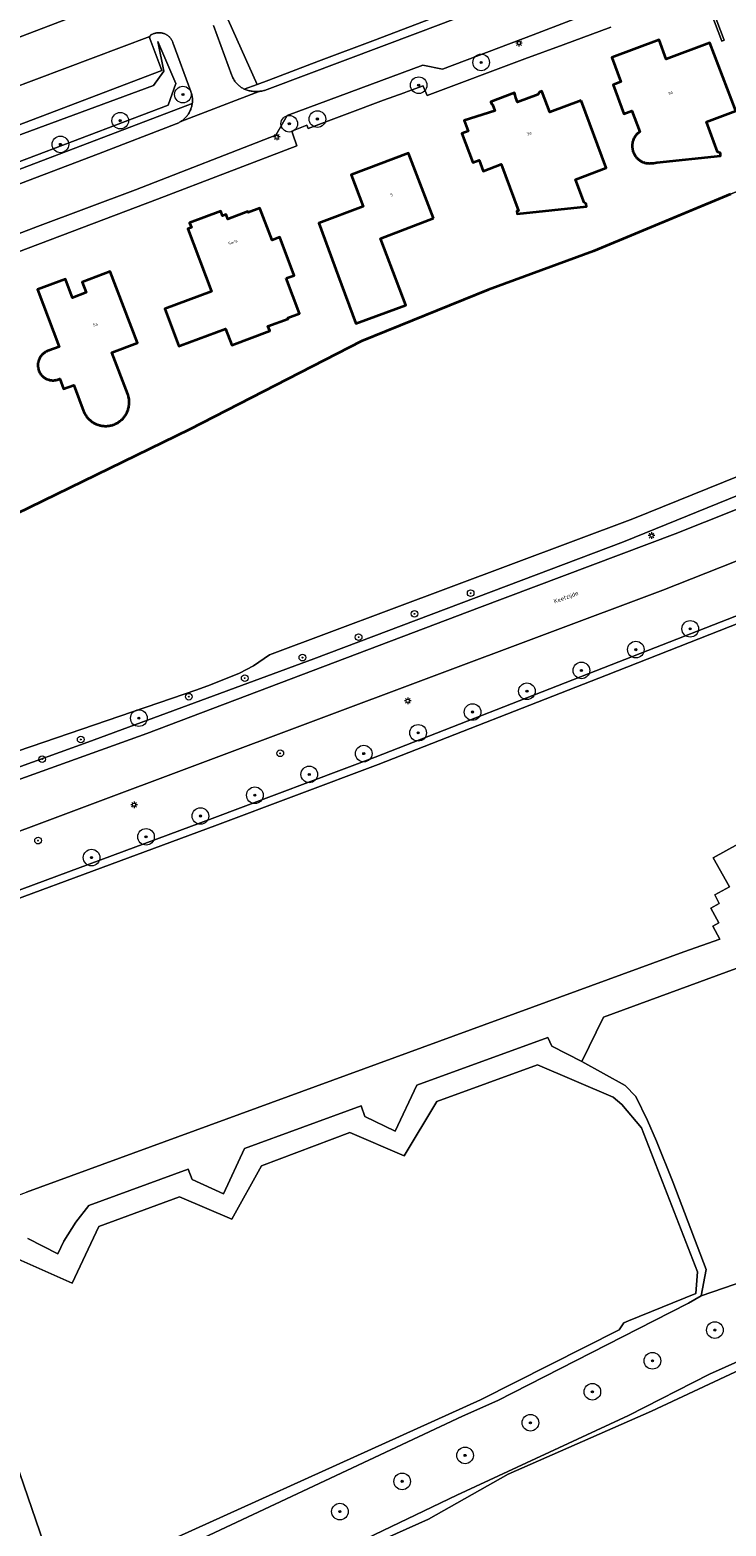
# Model space of a CAD drawing. Header units: metres. Extents: x 131489 to 134032, y 502353 to 503606.
# Tile 67 of 90: x 133162 to 133245, y 502975 to 503155. Entities that reach past the tile are written whole.
import ezdxf
from ezdxf.enums import TextEntityAlignment as Align

# ---------------------------------------------------------------- set-up
doc = ezdxf.new("R2010")
doc.units = ezdxf.units.M
for name, color, linetype, lineweight in [('ALG-laag uit', 4, 'Continuous', 18), ('B-WE-GK-BESCHOEIING-G', 130, 'GK-BESCHOEIING', 35), ('B-WE-GR-BEPLANTING_CULTUUR_HEESTERS-GV', 90, 'Continuous', 18), ('B-WE-GR-BOOM-S', 92, 'Continuous', 25), ('B-WE-GR-GRAS-GV', 60, 'Continuous', 13), ('B-WE-IE-TERREINAFSCHEIDING_KUNSTMATIG_MUUR-GV', 90, 'Continuous', 18), ('B-WE-KL-ET_LS_OV_LICHTMAST-S', 190, 'Continuous', 25), ('B-WE-OG-BEBOUWING-GV', 7, 'Continuous', 35), ('B-WE-OG-BEBOUWING-T18', 1, 'Continuous', 18), ('B-WE-OG-TERREIN_CULTUURSCHEIDING-GV', 7, 'Continuous', 18), ('B-WE-OG-TERREIN_ERF-GV', 7, 'Continuous', 18), ('B-WE-OG-TERREIN_ONBEGROEID-GV', 7, 'Continuous', 18), ('B-WE-OG-TOPOGRAFIE-T18', 1, 'Continuous', 18), ('B-WE-OG-WATER_SLOOT-GV', 120, 'Continuous', 18), ('B-WE-OG-WEG-GV', 7, 'Continuous', 18), ('B-WE-VH-VERHARDING_BEDRIJFSVLOERPLAAT-GV', 252, 'Continuous', 18), ('B-WE-VH-VERHARDING_BETONSTRAATSTEEN-GV', 252, 'Continuous', 18), ('B-WE-VH-VERHARDING_STRAATBAKSTEEN-GV', 252, 'Continuous', 18)]:
    doc.layers.add(name, color=color, linetype=linetype, lineweight=lineweight)
doc.styles.add('NLCS-ISO-M200-T18', font='NLCS-ISO.ttf', dxfattribs={"height": 0.36})
doc.styles.add('NLCS-ISO-M200-T25', font='NLCS-ISO.ttf', dxfattribs={"height": 0.5})
doc.linetypes.add('GK-BESCHOEIING', pattern='A,30,-5,[1,NLCS.SHX,S=1,R=0,X=0,Y=0],-5', length=40)

# ---------------------------------------------------------------- blocks, each defined once
blk = doc.blocks.new('SKL-ET_OV_LICHTMAST-SO')
at = {"color": 0, "linetype": 'ByBlock', "lineweight": 18}
for points in [[(-1.25, 0), (-2, 0)], [(-1.41, 1.41), (-0.88, 0.88)], [(0, 2), (0, 1.25)], [(0.88, 0.88), (1.41, 1.41)], [(2, 0), (1.25, 0)], [(-1.41, -1.41), (-0.88, -0.88)], [(0, -1.25), (0, -2)], [(0.88, -0.88), (1.41, -1.41)]]:
    blk.add_lwpolyline(points, dxfattribs=at)
blk.add_circle((0, 0), 1, dxfattribs=at)
blk = doc.blocks.new('SGR-BOOM_01-SO')
at = {"linetype": 'ByBlock', "lineweight": 18}
h = blk.add_hatch(color=0, dxfattribs=at)
h.dxf.hatch_style = 1
edge = h.paths.add_edge_path()
edge.add_arc((0, 0), 0.25, 0, 360)
at = {"color": 0, "linetype": 'ByBlock', "lineweight": 18}
for radius in [2, 0.25]:
    blk.add_circle((0, 0), radius, dxfattribs=at)

msp = doc.modelspace()

# ---------------------------------------------------------------- linework, layer by layer
at = {"layer": 'ALG-laag uit', "flags": 128}
for points in [[(133048.23, 503025.265), (133100.601, 503043.712), (133113.096, 503048.21), (133175.678, 503070.74), (133215.706, 503085.895), (133239.238, 503094.78), (133260.835, 503103.345), (133296.575, 503118.202), (133308.233, 503123), (133311.574, 503124.582), (133313.627, 503125.454), (133342.177, 503137.198), (133346.114, 503138.8), (133347.845, 503139.213), (133348.42, 503139.431), (133356.416, 503142.467), (133384.671, 503153.562), (133395.428, 503157.313), (133403.191, 503160.034), (133409.398, 503162.057), (133416.765, 503164.118), (133423.169, 503165.71)], [(133260.835, 503103.345), (133239.238, 503094.78), (133215.706, 503085.895), (133175.678, 503070.74), (133113.096, 503048.21), (133115.459, 503042.271), (133124.569, 503045.804), (133129.923, 503047.751), (133137.155, 503050.357), (133139.973, 503051.34), (133237.76, 503087.99), (133251.785, 503093.519)]]:
    msp.add_lwpolyline(points, dxfattribs=at)
msp.add_lwpolyline([(133203.167, 503067.865), (133230.64, 503078.637), (133251.766, 503086.922), (133268.272, 503093.394), (133270.038, 503094.876), (133273.049, 503097.402), (133285.93, 503102.661), (133291.259, 503104.762), (133285.647, 503106.986), (133271.091, 503101.202), (133251.785, 503093.519), (133237.76, 503087.99), (133139.973, 503051.34), (133139.482, 503049.636), (133138.925, 503048.588), (133137.5, 503047.146), (133135.584, 503045.737), (133133.847, 503044.59), (133133.79, 503042.014), (133144.686, 503046.078), (133183.514, 503060.484)], close=True, dxfattribs=at)
at = {"layer": 'B-WE-GK-BESCHOEIING-G', "flags": 128}
for points in [[(133245.922, 503135.653), (133229.413, 503128.8)], [(133229.413, 503128.8), (133216.75, 503124.161)], [(133216.75, 503124.161), (133201.518, 503117.968)], [(133201.518, 503117.968), (133180.788, 503107.32)], [(133180.788, 503107.32), (133158.316, 503096.391)]]:
    msp.add_lwpolyline(points, dxfattribs=at)
at = {"layer": 'B-WE-GR-BEPLANTING_CULTUUR_HEESTERS-GV', "flags": 128}
for points in [[(133251.766, 503086.922), (133230.64, 503078.637), (133203.167, 503067.865), (133183.514, 503060.484), (133144.686, 503046.078), (133133.79, 503042.014), (133128.204, 503034.795), (133128.657, 503024.201), (133127.118, 503013.154), (133124.99, 503007.732), (133130.285, 503004.412), (133137.136, 502998.62), (133156.645, 502957.702)], [(133161.549, 502968.434), (133156.913, 502980.526), (133149.546, 503000), (133148.405, 503003.016), (133148.207, 503006.419), (133146.795, 503010.183), (133134.094, 503041.187), (133145.032, 503045.238), (133183.839, 503059.613), (133203.5, 503066.997), (133230.98, 503077.771), (133252.106, 503086.056)], [(133292.684, 502955.352), (133280.322, 502986.844), (133274.603, 503000), (133269.269, 503012.269), (133242.38, 503003.022), (133240.875, 503002.128), (133236.703, 503000), (133217.931, 502990.424), (133213.65, 502988.529), (133174.561, 502970.166)], [(133184.312, 502965.25), (133212.969, 502979.024), (133233.648, 502988.613), (133243.405, 502993.602), (133250.571, 502996.794), (133253.25, 502998.15), (133257.113, 502999.699), (133258.937, 502999.323), (133260.547, 502996.518), (133265.084, 502987.275), (133267.983, 502980.853), (133271.542, 502973.921)]]:
    msp.add_lwpolyline(points, dxfattribs=at)
at = {"layer": 'B-WE-GR-GRAS-GV', "flags": 128}
for points in [[(133246.582, 503042.43), (133230.61, 503036.588), (133228.004, 503031.248), (133233.245, 503028.332), (133234.541, 503027.013), (133235.907, 503024.119), (133237.004, 503021.645), (133238.991, 503016.748), (133242.981, 503006.181), (133242.38, 503003.022), (133269.269, 503012.269)], [(133174.561, 502970.166), (133213.65, 502988.529), (133217.931, 502990.424), (133236.703, 503000), (133240.875, 503002.128), (133242.38, 503003.022), (133242.981, 503006.181), (133238.991, 503016.748), (133237.004, 503021.645), (133235.907, 503024.119), (133234.541, 503027.013), (133233.245, 503028.332), (133228.004, 503031.248), (133224.405, 503033.071), (133223.936, 503034.147), (133208.171, 503028.381), (133205.538, 503022.864), (133201.902, 503024.603), (133201.473, 503025.914), (133187.418, 503020.769), (133184.886, 503015.309), (133181.112, 503017.018), (133180.628, 503018.287), (133168.686, 503013.908), (133167.104, 503011.896), (133165.673, 503009.617), (133164.951, 503008.104), (133161.352, 503009.927)]]:
    msp.add_lwpolyline(points, dxfattribs=at)
for points in [[(133189.473, 503018.695), (133200.088, 503022.676), (133206.627, 503019.894), (133210.555, 503026.436), (133222.679, 503030.842), (133231.805, 503026.929), (133232.824, 503026.079), (133235.185, 503023.27), (133241.931, 503005.932), (133241.754, 503003.311), (133233.638, 503000), (133233.064, 502999.766), (133232.51, 502998.934), (133215.814, 502990.528), (133167.946, 502968.84), (133166.878, 502968.315), (133165.182, 502967.579), (133154.026, 503000), (133152.341, 503004.898), (133159.454, 503007.755), (133166.68, 503004.538), (133169.888, 503011.384), (133179.595, 503014.959), (133185.882, 503012.249)], [(133189.473, 503018.695), (133185.882, 503012.249), (133179.595, 503014.959), (133169.888, 503011.384), (133166.68, 503004.538), (133159.454, 503007.755), (133152.341, 503004.898), (133154.026, 503000), (133165.182, 502967.579), (133166.878, 502968.315), (133167.946, 502968.84), (133215.814, 502990.528), (133232.51, 502998.934), (133233.064, 502999.766), (133233.638, 503000), (133241.754, 503003.311), (133241.931, 503005.932), (133235.185, 503023.27), (133232.824, 503026.079), (133231.805, 503026.929), (133222.679, 503030.842), (133210.555, 503026.436), (133206.627, 503019.894), (133200.088, 503022.676)]]:
    msp.add_lwpolyline(points, close=True, dxfattribs=at)
at = {"layer": 'B-WE-IE-TERREINAFSCHEIDING_KUNSTMATIG_MUUR-GV', "flags": 128}
msp.add_lwpolyline([(133242.959, 503160.056), (133242.671, 503159.953), (133244.875, 503154.079), (133245.163, 503154.182)], close=True, dxfattribs=at)
at = {"layer": 'B-WE-OG-BEBOUWING-GV', "flags": 128}
for points in [[(133234.103, 503141.756), (133234.099, 503141.725), (133234.089, 503141.633), (133234.083, 503141.541), (133234.081, 503141.449), (133234.081, 503141.412), (133234.084, 503141.334), (133234.09, 503141.245), (133234.101, 503141.157), (133234.116, 503141.069), (133234.128, 503141.009), (133234.151, 503140.917), (133234.177, 503140.826), (133234.207, 503140.736), (133234.234, 503140.665), (133234.27, 503140.583), (133234.309, 503140.502), (133234.352, 503140.423), (133234.382, 503140.373), (133234.434, 503140.292), (133234.489, 503140.214), (133234.547, 503140.138), (133234.596, 503140.079), (133234.657, 503140.013), (133234.72, 503139.95), (133234.786, 503139.89), (133234.845, 503139.839), (133234.916, 503139.784), (133234.988, 503139.733), (133235.063, 503139.684), (133235.128, 503139.645), (133235.207, 503139.602), (133235.288, 503139.563), (133235.37, 503139.527), (133235.427, 503139.505), (133235.517, 503139.474), (133235.607, 503139.447), (133235.699, 503139.424), (133235.768, 503139.41), (133235.858, 503139.395), (133235.949, 503139.383), (133236.041, 503139.376), (133236.162, 503139.372), (133236.208, 503139.373), (133236.297, 503139.377), (133236.386, 503139.385), (133236.649, 503139.411), (133237.065, 503139.456), (133244.719, 503140.258), (133244.713, 503140.592), (133244.37, 503140.771), (133243.022, 503144.36), (133246.568, 503145.697), (133243.436, 503153.899), (133238.19, 503151.931), (133237.315, 503154.253), (133231.625, 503152.108), (133232.716, 503149.189), (133231.78, 503148.834), (133233.085, 503145.346), (133234.037, 503145.702), (133235, 503143.174), (133234.942, 503143.134), (133234.869, 503143.079), (133234.799, 503143.02), (133234.731, 503142.959), (133234.68, 503142.91), (133234.617, 503142.843), (133234.557, 503142.774), (133234.5, 503142.702), (133234.457, 503142.643), (133234.407, 503142.568), (133234.36, 503142.49), (133234.316, 503142.41), (133234.288, 503142.354), (133234.249, 503142.268), (133234.214, 503142.181), (133234.182, 503142.092), (133234.163, 503142.031), (133234.139, 503141.94), (133234.119, 503141.848)], [(133227.923, 503146.933), (133224.163, 503145.519), (133223.195, 503148.056), (133222.907, 503147.95), (133222.747, 503147.659), (133220.26, 503146.719), (133220.061, 503147.247), (133220.008, 503147.575), (133219.903, 503147.868), (133217.071, 503146.792), (133217.178, 503146.507), (133217.268, 503146.464), (133217.55, 503145.701), (133213.85, 503144.521), (133214.327, 503143.233), (133213.59, 503142.956), (133214.914, 503139.465), (133215.66, 503139.743), (133216.143, 503138.448), (133218.302, 503139.26), (133220.411, 503133.655), (133220.213, 503133.617), (133220.249, 503133.3), (133228.571, 503134.193), (133228.547, 503134.513), (133228.292, 503134.639), (133227.247, 503137.418), (133230.949, 503138.812)], [(133210.162, 503132.76), (133207.164, 503140.591), (133200.248, 503137.969), (133201.71, 503134.173), (133196.365, 503132.175), (133198.704, 503125.839), (133200.829, 503120.082), (133206.833, 503122.302), (133203.803, 503130.321)], [(133192.452, 503125.535), (133193.388, 503125.886), (133191.668, 503130.464), (133190.732, 503130.112), (133189.276, 503133.988), (133187.872, 503133.461), (133187.833, 503133.564), (133185.409, 503132.653), (133185.198, 503133.214), (133184.786, 503133.06), (133184.575, 503133.621), (133180.821, 503132.211), (133181.032, 503131.65), (133180.62, 503131.495), (133183.454, 503123.95), (133177.837, 503121.84), (133179.521, 503117.358), (133179.709, 503117.426), (133185.129, 503119.462), (133185.878, 503117.468), (133190.456, 503119.188), (133190.245, 503119.749), (133192.679, 503120.664), (133192.64, 503120.767), (133194.044, 503121.294)], [(133173.126, 503109.097), (133173.18, 503109.189), (133173.203, 503109.232), (133173.254, 503109.33), (133173.301, 503109.43), (133173.344, 503109.532), (133173.384, 503109.635), (133173.406, 503109.7), (133173.438, 503109.801), (133173.465, 503109.903), (133173.489, 503110.006), (133173.509, 503110.11), (133173.518, 503110.166), (133173.532, 503110.273), (133173.542, 503110.379), (133173.548, 503110.486), (133173.55, 503110.593), (133173.55, 503110.599), (133173.549, 503110.663), (133173.545, 503110.77), (133173.536, 503110.877), (133173.524, 503110.983), (133173.507, 503111.089), (133173.494, 503111.159), (133173.471, 503111.261), (133173.445, 503111.363), (133173.414, 503111.464), (133173.38, 503111.563), (133171.443, 503116.593), (133174.525, 503117.772), (133171.266, 503126.346), (133167.881, 503125.052), (133168.353, 503123.819), (133166.727, 503123.197), (133165.868, 503125.445), (133162.492, 503124.172), (133165.103, 503117.298), (133163.879, 503116.825), (133163.833, 503116.812), (133163.753, 503116.784), (133163.673, 503116.754), (133163.595, 503116.719), (133163.553, 503116.699), (133163.478, 503116.659), (133163.404, 503116.615), (133163.333, 503116.568), (133163.287, 503116.535), (133163.222, 503116.485), (133163.159, 503116.431), (133163.099, 503116.375), (133163.07, 503116.346), (133163.01, 503116.282), (133162.954, 503116.216), (133162.9, 503116.147), (133162.875, 503116.112), (133162.827, 503116.039), (133162.783, 503115.965), (133162.742, 503115.888), (133162.724, 503115.851), (133162.689, 503115.771), (133162.657, 503115.69), (133162.629, 503115.607), (133162.614, 503115.555), (133162.593, 503115.475), (133162.577, 503115.394), (133162.564, 503115.312), (133162.555, 503115.235), (133162.549, 503115.147), (133162.547, 503115.06), (133162.548, 503115.009), (133162.55, 503114.968), (133162.557, 503114.881), (133162.569, 503114.794), (133162.584, 503114.708), (133162.593, 503114.664), (133162.614, 503114.581), (133162.639, 503114.498), (133162.668, 503114.417), (133162.683, 503114.378), (133162.718, 503114.299), (133162.757, 503114.22), (133162.799, 503114.144), (133162.817, 503114.115), (133162.866, 503114.04), (133162.918, 503113.967), (133162.974, 503113.897), (133163.005, 503113.86), (133163.063, 503113.798), (133163.124, 503113.739), (133163.187, 503113.682), (133163.23, 503113.646), (133163.296, 503113.595), (133163.363, 503113.549), (133163.433, 503113.505), (133163.48, 503113.477), (133163.554, 503113.438), (133163.628, 503113.403), (133163.705, 503113.371), (133163.74, 503113.358), (133163.824, 503113.329), (133163.909, 503113.305), (133163.995, 503113.284), (133164.045, 503113.274), (133164.128, 503113.261), (133164.212, 503113.252), (133164.296, 503113.247), (133164.347, 503113.246), (133164.431, 503113.246), (133164.515, 503113.251), (133164.599, 503113.26), (133164.641, 503113.266), (133164.726, 503113.281), (133164.811, 503113.299), (133164.895, 503113.322), (133164.931, 503113.333), (133165.014, 503113.363), (133165.096, 503113.396), (133165.177, 503113.433), (133165.64, 503112.211), (133166.868, 503112.677), (133168.058, 503109.531), (133168.087, 503109.461), (133168.13, 503109.366), (133168.176, 503109.273), (133168.226, 503109.182), (133168.28, 503109.093), (133168.312, 503109.042), (133168.373, 503108.953), (133168.436, 503108.866), (133168.503, 503108.781), (133168.573, 503108.699), (133168.607, 503108.662), (133168.684, 503108.583), (133168.763, 503108.506), (133168.845, 503108.433), (133168.93, 503108.362), (133168.978, 503108.325), (133169.065, 503108.261), (133169.155, 503108.201), (133169.246, 503108.144), (133169.34, 503108.091), (133169.392, 503108.064), (133169.489, 503108.016), (133169.588, 503107.971), (133169.688, 503107.931), (133169.79, 503107.894), (133169.846, 503107.876), (133169.95, 503107.846), (133170.055, 503107.819), (133170.16, 503107.797), (133170.267, 503107.778), (133170.277, 503107.776), (133170.383, 503107.762), (133170.49, 503107.753), (133170.597, 503107.747), (133170.704, 503107.745), (133170.757, 503107.745), (133170.81, 503107.747), (133170.919, 503107.753), (133171.028, 503107.764), (133171.137, 503107.778), (133171.245, 503107.797), (133171.315, 503107.811), (133171.417, 503107.836), (133171.518, 503107.864), (133171.618, 503107.896), (133171.717, 503107.932), (133171.762, 503107.95), (133171.864, 503107.994), (133171.964, 503108.041), (133172.062, 503108.092), (133172.159, 503108.146), (133172.216, 503108.181), (133172.305, 503108.239), (133172.392, 503108.3), (133172.476, 503108.365), (133172.558, 503108.433), (133172.607, 503108.476), (133172.684, 503108.549), (133172.76, 503108.624), (133172.832, 503108.703), (133172.901, 503108.784), (133172.943, 503108.836), (133173.007, 503108.921), (133173.068, 503109.008)]]:
    msp.add_lwpolyline(points, close=True, dxfattribs=at)
at = {"layer": 'B-WE-OG-TERREIN_CULTUURSCHEIDING-GV', "flags": 128}
for points in [[(133183.69, 503155.972), (133185.9, 503149.955), (133185.94, 503149.853), (133185.983, 503149.753), (133186.03, 503149.655), (133186.081, 503149.558), (133186.135, 503149.463), (133186.192, 503149.371), (133186.253, 503149.28), (133186.317, 503149.192), (133186.385, 503149.106), (133186.455, 503149.023), (133186.529, 503148.942), (133186.605, 503148.864), (133186.684, 503148.789), (133186.766, 503148.717), (133186.851, 503148.648), (133186.938, 503148.582), (133187.027, 503148.519), (133187.119, 503148.46), (133187.212, 503148.404), (133187.308, 503148.351), (133187.398, 503148.306), (133188.938, 503148.878), (133182.141, 503164.105)], [(133142.492, 503147.798), (133175.263, 503160.305)], [(133147.177, 503133.647), (133181.134, 503146.58), (133181.146, 503146.689), (133181.154, 503146.799), (133181.158, 503146.909), (133181.158, 503147.019), (133181.154, 503147.129), (133181.146, 503147.239), (133181.134, 503147.349), (133181.118, 503147.458), (133181.098, 503147.566), (133181.074, 503147.674), (133181.047, 503147.78), (133181.015, 503147.886), (133180.98, 503147.99), (133180.97, 503148.017), (133178.834, 503153.797), (133178.811, 503153.877), (133178.783, 503153.957), (133178.752, 503154.034), (133178.717, 503154.111), (133178.679, 503154.185), (133178.637, 503154.258), (133178.592, 503154.328), (133178.543, 503154.396), (133178.492, 503154.462), (133178.437, 503154.526), (133178.379, 503154.586), (133178.318, 503154.644), (133178.255, 503154.699), (133178.189, 503154.751), (133178.121, 503154.799), (133178.05, 503154.844), (133177.978, 503154.886), (133177.903, 503154.924), (133177.827, 503154.959), (133177.749, 503154.99), (133177.67, 503155.017), (133177.59, 503155.041), (133177.508, 503155.06), (133177.426, 503155.076), (133177.343, 503155.088), (133177.259, 503155.096), (133177.176, 503155.099), (133177.092, 503155.099), (133177.008, 503155.095), (133176.925, 503155.087), (133176.842, 503155.074), (133176.76, 503155.058), (133176.679, 503155.038), (133176.598, 503155.014), (133176.52, 503154.987), (133176.287, 503154.899), (133176.25, 503154.886), (133176.214, 503154.87), (133176.18, 503154.85), (133176.149, 503154.827), (133176.119, 503154.801), (133176.093, 503154.771), (133176.07, 503154.74), (133176.05, 503154.706), (133176.034, 503154.67), (133176.025, 503154.646), (133176.014, 503154.608), (133176.008, 503154.57), (133176.005, 503154.531), (133176.005, 503154.524), (133176.007, 503154.485), (133176.013, 503154.446), (133176.023, 503154.409), (133176.03, 503154.388), (133177.464, 503150.566), (133148.147, 503139.407)]]:
    msp.add_lwpolyline(points, dxfattribs=at)
for points in [[(133178.243, 503146.381), (133179.151, 503148.994), (133177.002, 503154.043), (133177.732, 503150.475), (133176.459, 503148.746), (133148.519, 503138.433), (133147.892, 503139.141), (133146.01, 503142.407), (133147.334, 503136.451), (133149.672, 503135.54)], [(133178.243, 503146.381), (133149.672, 503135.54), (133147.334, 503136.451), (133146.01, 503142.407), (133147.892, 503139.141), (133148.519, 503138.433), (133176.459, 503148.746), (133177.732, 503150.475), (133177.002, 503154.043), (133179.151, 503148.994)]]:
    msp.add_lwpolyline(points, close=True, dxfattribs=at)
at = {"layer": 'B-WE-OG-TERREIN_ERF-GV', "flags": 128}
for points in [[(133182.141, 503164.105), (133188.938, 503148.878), (133190.331, 503149.395), (133196.328, 503151.661), (133203.193, 503154.256), (133211.278, 503157.343)], [(133242.959, 503160.056), (133245.163, 503154.182), (133244.875, 503154.079), (133242.671, 503159.953)], [(133013.113, 503039.665), (133049.827, 503052.754), (133066.887, 503058.995), (133114.156, 503076.534), (133126.864, 503081.721), (133134.291, 503084.881), (133158.316, 503096.391), (133180.788, 503107.32), (133201.518, 503117.968), (133216.75, 503124.161), (133229.413, 503128.8), (133245.922, 503135.653), (133286.712, 503152.399), (133301.153, 503158.4)], [(133231.525, 503155.784), (133225.771, 503153.631), (133221.172, 503151.955), (133209.388, 503147.552), (133208.939, 503148.672), (133208.923, 503148.712), (133207.034, 503148.023), (133206.629, 503147.875), (133204.146, 503146.97), (133195.07, 503143.569), (133194.914, 503143.948), (133193.511, 503143.4), (133193.106, 503143.242), (133193.235, 503142.873), (133193.715, 503141.498), (133176.935, 503135.047), (133141.951, 503121.808), (133091.279, 503102.556), (133089.648, 503101.936), (133067.646, 503093.682), (133060.453, 503091.044), (133000, 503069.13)]]:
    msp.add_lwpolyline(points, dxfattribs=at)
for points in [[(133231.78, 503148.834), (133232.716, 503149.189), (133231.625, 503152.108), (133237.315, 503154.253), (133238.19, 503151.931), (133243.436, 503153.899), (133246.568, 503145.697), (133243.022, 503144.36), (133244.37, 503140.771), (133244.713, 503140.592), (133244.719, 503140.258), (133237.065, 503139.456), (133236.649, 503139.411), (133236.386, 503139.385), (133236.297, 503139.377), (133236.208, 503139.373), (133236.162, 503139.372), (133236.041, 503139.376), (133235.949, 503139.383), (133235.858, 503139.395), (133235.768, 503139.41), (133235.699, 503139.424), (133235.607, 503139.447), (133235.517, 503139.474), (133235.427, 503139.505), (133235.37, 503139.527), (133235.288, 503139.563), (133235.207, 503139.602), (133235.128, 503139.645), (133235.063, 503139.684), (133234.988, 503139.733), (133234.916, 503139.784), (133234.845, 503139.839), (133234.786, 503139.89), (133234.72, 503139.95), (133234.657, 503140.013), (133234.596, 503140.079), (133234.547, 503140.138), (133234.489, 503140.214), (133234.434, 503140.292), (133234.382, 503140.373), (133234.352, 503140.423), (133234.309, 503140.502), (133234.27, 503140.583), (133234.234, 503140.665), (133234.207, 503140.736), (133234.177, 503140.826), (133234.151, 503140.917), (133234.128, 503141.009), (133234.116, 503141.069), (133234.101, 503141.157), (133234.09, 503141.245), (133234.084, 503141.334), (133234.081, 503141.412), (133234.081, 503141.449), (133234.083, 503141.541), (133234.089, 503141.633), (133234.099, 503141.725), (133234.103, 503141.756), (133234.119, 503141.848), (133234.139, 503141.94), (133234.163, 503142.031), (133234.182, 503142.092), (133234.214, 503142.181), (133234.249, 503142.268), (133234.288, 503142.354), (133234.316, 503142.41), (133234.36, 503142.49), (133234.407, 503142.568), (133234.457, 503142.643), (133234.5, 503142.702), (133234.557, 503142.774), (133234.617, 503142.843), (133234.68, 503142.91), (133234.731, 503142.959), (133234.799, 503143.02), (133234.869, 503143.079), (133234.942, 503143.134), (133235, 503143.174), (133234.037, 503145.702), (133233.085, 503145.346)], [(133215.66, 503139.743), (133214.914, 503139.465), (133213.59, 503142.956), (133214.327, 503143.233), (133213.85, 503144.521), (133217.55, 503145.701), (133217.268, 503146.464), (133217.178, 503146.507), (133217.071, 503146.792), (133219.903, 503147.868), (133220.008, 503147.575), (133220.061, 503147.247), (133220.26, 503146.719), (133222.747, 503147.659), (133222.907, 503147.95), (133223.195, 503148.056), (133224.163, 503145.519), (133227.923, 503146.933), (133230.949, 503138.812), (133227.247, 503137.418), (133228.292, 503134.639), (133228.547, 503134.513), (133228.571, 503134.193), (133220.249, 503133.3), (133220.213, 503133.617), (133220.411, 503133.655), (133218.302, 503139.26), (133216.143, 503138.448)], [(133200.248, 503137.969), (133207.164, 503140.591), (133210.162, 503132.76), (133203.803, 503130.321), (133206.833, 503122.302), (133200.829, 503120.082), (133198.704, 503125.839), (133196.365, 503132.175), (133201.71, 503134.173)], [(133190.732, 503130.112), (133191.668, 503130.464), (133193.388, 503125.886), (133192.452, 503125.535), (133194.044, 503121.294), (133192.64, 503120.767), (133192.679, 503120.664), (133190.245, 503119.749), (133190.456, 503119.188), (133185.878, 503117.468), (133185.129, 503119.462), (133179.709, 503117.426), (133179.521, 503117.358), (133177.837, 503121.84), (133183.454, 503123.95), (133180.62, 503131.495), (133181.032, 503131.65), (133180.821, 503132.211), (133184.575, 503133.621), (133184.786, 503133.06), (133185.198, 503133.214), (133185.409, 503132.653), (133187.833, 503133.564), (133187.872, 503133.461), (133189.276, 503133.988)], [(133174.525, 503117.772), (133171.443, 503116.593), (133173.38, 503111.563), (133173.414, 503111.464), (133173.445, 503111.363), (133173.471, 503111.261), (133173.494, 503111.159), (133173.507, 503111.089), (133173.524, 503110.983), (133173.536, 503110.877), (133173.545, 503110.77), (133173.549, 503110.663), (133173.55, 503110.599), (133173.55, 503110.593), (133173.548, 503110.486), (133173.542, 503110.379), (133173.532, 503110.273), (133173.518, 503110.166), (133173.509, 503110.11), (133173.489, 503110.006), (133173.465, 503109.903), (133173.438, 503109.801), (133173.406, 503109.7), (133173.384, 503109.635), (133173.344, 503109.532), (133173.301, 503109.43), (133173.254, 503109.33), (133173.203, 503109.232), (133173.18, 503109.189), (133173.126, 503109.097), (133173.068, 503109.008), (133173.007, 503108.921), (133172.943, 503108.836), (133172.901, 503108.784), (133172.832, 503108.703), (133172.76, 503108.624), (133172.684, 503108.549), (133172.607, 503108.476), (133172.558, 503108.433), (133172.476, 503108.365), (133172.392, 503108.3), (133172.305, 503108.239), (133172.216, 503108.181), (133172.159, 503108.146), (133172.062, 503108.092), (133171.964, 503108.041), (133171.864, 503107.994), (133171.762, 503107.95), (133171.717, 503107.932), (133171.618, 503107.896), (133171.518, 503107.864), (133171.417, 503107.836), (133171.315, 503107.811), (133171.245, 503107.797), (133171.137, 503107.778), (133171.028, 503107.764), (133170.919, 503107.753), (133170.81, 503107.747), (133170.757, 503107.745), (133170.704, 503107.745), (133170.597, 503107.747), (133170.49, 503107.753), (133170.383, 503107.762), (133170.277, 503107.776), (133170.267, 503107.778), (133170.16, 503107.797), (133170.055, 503107.819), (133169.95, 503107.846), (133169.846, 503107.876), (133169.79, 503107.894), (133169.688, 503107.931), (133169.588, 503107.971), (133169.489, 503108.016), (133169.392, 503108.064), (133169.34, 503108.091), (133169.246, 503108.144), (133169.155, 503108.201), (133169.065, 503108.261), (133168.978, 503108.325), (133168.93, 503108.362), (133168.845, 503108.433), (133168.763, 503108.506), (133168.684, 503108.583), (133168.607, 503108.662), (133168.573, 503108.699), (133168.503, 503108.781), (133168.436, 503108.866), (133168.373, 503108.953), (133168.312, 503109.042), (133168.28, 503109.093), (133168.226, 503109.182), (133168.176, 503109.273), (133168.13, 503109.366), (133168.087, 503109.461), (133168.058, 503109.531), (133166.868, 503112.677), (133165.64, 503112.211), (133165.177, 503113.433), (133165.096, 503113.396), (133165.014, 503113.363), (133164.931, 503113.333), (133164.895, 503113.322), (133164.811, 503113.299), (133164.726, 503113.281), (133164.641, 503113.266), (133164.599, 503113.26), (133164.515, 503113.251), (133164.431, 503113.246), (133164.347, 503113.246), (133164.296, 503113.247), (133164.212, 503113.252), (133164.128, 503113.261), (133164.045, 503113.274), (133163.995, 503113.284), (133163.909, 503113.305), (133163.824, 503113.329), (133163.74, 503113.358), (133163.705, 503113.371), (133163.628, 503113.403), (133163.554, 503113.438), (133163.48, 503113.477), (133163.433, 503113.505), (133163.363, 503113.549), (133163.296, 503113.595), (133163.23, 503113.646), (133163.187, 503113.682), (133163.124, 503113.739), (133163.063, 503113.798), (133163.005, 503113.86), (133162.974, 503113.897), (133162.918, 503113.967), (133162.866, 503114.04), (133162.817, 503114.115), (133162.799, 503114.144), (133162.757, 503114.22), (133162.718, 503114.299), (133162.683, 503114.378), (133162.668, 503114.417), (133162.639, 503114.498), (133162.614, 503114.581), (133162.593, 503114.664), (133162.584, 503114.708), (133162.569, 503114.794), (133162.557, 503114.881), (133162.55, 503114.968), (133162.548, 503115.009), (133162.547, 503115.06), (133162.549, 503115.147), (133162.555, 503115.235), (133162.564, 503115.312), (133162.577, 503115.394), (133162.593, 503115.475), (133162.614, 503115.555), (133162.629, 503115.607), (133162.657, 503115.69), (133162.689, 503115.771), (133162.724, 503115.851), (133162.742, 503115.888), (133162.783, 503115.965), (133162.827, 503116.039), (133162.875, 503116.112), (133162.9, 503116.147), (133162.954, 503116.216), (133163.01, 503116.282), (133163.07, 503116.346), (133163.099, 503116.375), (133163.159, 503116.431), (133163.222, 503116.485), (133163.287, 503116.535), (133163.333, 503116.568), (133163.404, 503116.615), (133163.478, 503116.659), (133163.553, 503116.699), (133163.595, 503116.719), (133163.673, 503116.754), (133163.753, 503116.784), (133163.833, 503116.812), (133163.879, 503116.825), (133165.103, 503117.298), (133162.492, 503124.172), (133165.868, 503125.445), (133166.727, 503123.197), (133168.353, 503123.819), (133167.881, 503125.052), (133171.266, 503126.346)]]:
    msp.add_lwpolyline(points, close=True, dxfattribs=at)
at = {"layer": 'B-WE-OG-TERREIN_ONBEGROEID-GV', "flags": 128}
msp.add_lwpolyline([(133252.106, 503086.056), (133230.98, 503077.771), (133203.5, 503066.997), (133183.839, 503059.613), (133145.032, 503045.238), (133134.094, 503041.187), (133146.795, 503010.183), (133161.169, 503015.501), (133240.295, 503044.438), (133244.63, 503045.96), (133243.787, 503047.52), (133244.508, 503047.924), (133243.551, 503049.692), (133244.569, 503050.266), (133244.041, 503051.303), (133245.807, 503052.263), (133243.831, 503055.78), (133282.084, 503076.89)], dxfattribs=at)
at = {"layer": 'B-WE-OG-WATER_SLOOT-GV', "flags": 128}
for points in [[(133386.613, 503159.197), (133349.678, 503144.836), (133345.937, 503143.238), (133330.068, 503136.211), (133295.668, 503121.451), (133234.168, 503096.584), (133190.427, 503080.217), (133188.495, 503078.896), (133186.821, 503078.009), (133183.331, 503076.605), (133181.685, 503075.999), (133115.493, 503053.339), (133093.546, 503045.507), (133062.373, 503034.09), (133037.836, 503025.15), (133000, 503011.977)], [(133000, 503011.977), (133037.836, 503025.15), (133062.373, 503034.09), (133093.546, 503045.507), (133115.493, 503053.339), (133181.685, 503075.999), (133183.331, 503076.605), (133186.821, 503078.009), (133188.495, 503078.896), (133190.427, 503080.217), (133234.168, 503096.584), (133295.668, 503121.451), (133330.068, 503136.211), (133345.937, 503143.238), (133349.678, 503144.836), (133386.613, 503159.197)], [(133301.153, 503158.4), (133286.712, 503152.399), (133245.922, 503135.653), (133229.413, 503128.8), (133216.75, 503124.161), (133201.518, 503117.968), (133180.788, 503107.32), (133158.316, 503096.391), (133134.291, 503084.881), (133126.864, 503081.721), (133114.156, 503076.534), (133066.887, 503058.995), (133049.827, 503052.754), (133013.113, 503039.665)], [(133015.204, 503014.998), (133038.106, 503023.225), (133047.748, 503026.616), (133077.928, 503037.302), (133125.241, 503054.035), (133168.582, 503069.699), (133195.782, 503079.709), (133233.036, 503093.798), (133249.522, 503100.5), (133278.473, 503111.956), (133300.997, 503121.563), (133320.618, 503129.894), (133357.332, 503145.562), (133391.392, 503158.763)], [(133271.542, 502973.921), (133267.983, 502980.853), (133265.084, 502987.275), (133260.547, 502996.518), (133258.937, 502999.323), (133257.113, 502999.699), (133253.25, 502998.15), (133250.571, 502996.794), (133243.405, 502993.602), (133233.648, 502988.613), (133212.969, 502979.024), (133184.312, 502965.25)], [(133200.697, 502972.166), (133209.579, 502976.148), (133219.161, 502981.568), (133236.41, 502989.164), (133257.823, 502999.193), (133291.45, 502926.477)], [(133291.45, 502926.477), (133257.823, 502999.193), (133236.41, 502989.164), (133219.161, 502981.568), (133209.579, 502976.148), (133200.697, 502972.166)]]:
    msp.add_lwpolyline(points, dxfattribs=at)
at = {"layer": 'B-WE-OG-WEG-GV', "flags": 128}
msp.add_lwpolyline([(133391.392, 503158.763), (133357.332, 503145.562), (133320.618, 503129.894), (133300.997, 503121.563), (133278.473, 503111.956), (133249.522, 503100.5), (133233.036, 503093.798), (133195.782, 503079.709), (133168.582, 503069.699), (133125.241, 503054.035), (133077.928, 503037.302), (133047.748, 503026.616), (133048.228, 503025.264)], dxfattribs=at)
at = {"layer": 'B-WE-VH-VERHARDING_BEDRIJFSVLOERPLAAT-GV', "flags": 128}
for points in [[(133282.084, 503076.89), (133243.831, 503055.78), (133245.807, 503052.263), (133244.041, 503051.303), (133244.569, 503050.266), (133243.551, 503049.692), (133244.508, 503047.924), (133243.787, 503047.52), (133244.63, 503045.96), (133240.295, 503044.438), (133161.169, 503015.501)], [(133161.352, 503009.927), (133164.951, 503008.104), (133165.673, 503009.617), (133167.104, 503011.896), (133168.686, 503013.908), (133180.628, 503018.287), (133181.112, 503017.018), (133184.886, 503015.309), (133187.418, 503020.769), (133201.473, 503025.914), (133201.902, 503024.603), (133205.538, 503022.864), (133208.171, 503028.381), (133223.936, 503034.147), (133224.405, 503033.071), (133228.004, 503031.248), (133230.61, 503036.588), (133246.582, 503042.43)]]:
    msp.add_lwpolyline(points, dxfattribs=at)
at = {"layer": 'B-WE-VH-VERHARDING_BETONSTRAATSTEEN-GV', "flags": 128}
for points in [[(133175.263, 503160.305), (133142.492, 503147.798)], [(133155.526, 503146.93), (133176.025, 503154.646), (133176.034, 503154.67), (133176.05, 503154.706), (133176.07, 503154.74), (133176.093, 503154.771), (133176.119, 503154.801), (133176.149, 503154.827), (133176.18, 503154.85), (133176.214, 503154.87), (133176.25, 503154.886), (133176.287, 503154.899), (133176.52, 503154.987), (133176.598, 503155.014), (133176.679, 503155.038), (133176.76, 503155.058), (133176.842, 503155.074), (133176.925, 503155.087), (133177.008, 503155.095), (133177.092, 503155.099), (133177.176, 503155.099), (133177.259, 503155.096), (133177.343, 503155.088), (133177.426, 503155.076), (133177.508, 503155.06), (133177.59, 503155.041), (133177.67, 503155.017), (133177.749, 503154.99), (133177.827, 503154.959), (133177.903, 503154.924), (133177.978, 503154.886), (133178.05, 503154.844), (133178.121, 503154.799), (133178.189, 503154.751), (133178.255, 503154.699), (133178.318, 503154.644), (133178.379, 503154.586), (133178.437, 503154.526), (133178.492, 503154.462), (133178.543, 503154.396), (133178.592, 503154.328), (133178.637, 503154.258), (133178.679, 503154.185), (133178.717, 503154.111), (133178.752, 503154.034), (133178.783, 503153.957), (133178.811, 503153.877), (133178.834, 503153.797), (133180.97, 503148.017), (133180.98, 503147.99), (133181.015, 503147.886), (133181.047, 503147.78), (133181.074, 503147.674), (133181.098, 503147.566), (133181.118, 503147.458), (133181.134, 503147.349), (133181.146, 503147.239), (133181.154, 503147.129), (133181.158, 503147.019), (133181.158, 503146.909), (133181.154, 503146.799), (133181.146, 503146.689), (133181.134, 503146.58), (133181.119, 503146.476), (133181.099, 503146.367), (133181.076, 503146.26), (133181.048, 503146.153), (133181.017, 503146.047), (133180.982, 503145.943), (133180.943, 503145.84), (133180.9, 503145.738), (133180.854, 503145.638), (133180.804, 503145.54), (133180.75, 503145.443), (133180.693, 503145.349), (133180.633, 503145.257), (133180.569, 503145.167), (133180.503, 503145.079), (133180.433, 503144.994), (133180.36, 503144.912), (133180.284, 503144.832), (133180.205, 503144.755), (133180.123, 503144.681), (133180.039, 503144.609), (133179.953, 503144.541), (133179.863, 503144.477), (133179.772, 503144.415), (133189.265, 503148.041), (133189.236, 503148.038), (133189.111, 503148.028), (133188.987, 503148.022), (133188.862, 503148.02), (133188.737, 503148.023), (133188.612, 503148.029), (133188.487, 503148.039), (133188.363, 503148.053), (133188.239, 503148.071), (133188.116, 503148.093), (133187.994, 503148.119), (133187.872, 503148.148), (133187.752, 503148.182), (133187.633, 503148.22), (133187.515, 503148.261), (133187.398, 503148.306), (133187.308, 503148.351), (133187.212, 503148.404), (133187.119, 503148.46), (133187.027, 503148.519), (133186.938, 503148.582), (133186.851, 503148.648), (133186.766, 503148.717), (133186.684, 503148.789), (133186.605, 503148.864), (133186.529, 503148.942), (133186.455, 503149.023), (133186.385, 503149.106), (133186.317, 503149.192), (133186.253, 503149.28), (133186.192, 503149.371), (133186.135, 503149.463), (133186.081, 503149.558), (133186.03, 503149.655), (133185.983, 503149.753), (133185.94, 503149.853), (133185.9, 503149.955), (133183.69, 503155.972)], [(133148.147, 503139.407), (133177.464, 503150.566), (133176.03, 503154.388), (133176.023, 503154.409), (133176.013, 503154.446), (133176.007, 503154.485), (133176.005, 503154.524), (133176.005, 503154.531), (133176.008, 503154.57), (133176.014, 503154.608), (133176.025, 503154.646), (133155.526, 503146.93)]]:
    msp.add_lwpolyline(points, dxfattribs=at)
at = {"layer": 'B-WE-VH-VERHARDING_STRAATBAKSTEEN-GV', "flags": 128}
for points in [[(133225.632, 503161.659), (133208.267, 503155.094), (133190.456, 503148.376), (133189.811, 503148.136), (133189.761, 503148.124), (133189.638, 503148.097), (133189.514, 503148.075), (133189.39, 503148.056), (133189.265, 503148.041), (133179.772, 503144.415), (133179.698, 503144.369), (133179.602, 503144.313), (133179.505, 503144.261), (133179.406, 503144.213), (133179.305, 503144.168), (133179.203, 503144.127), (133169.854, 503140.533), (133150.21, 503133.046)], [(133211.278, 503157.343), (133203.193, 503154.256), (133196.328, 503151.661), (133190.331, 503149.395), (133188.938, 503148.878), (133187.398, 503148.306), (133187.515, 503148.261), (133187.633, 503148.22), (133187.752, 503148.182), (133187.872, 503148.148), (133187.994, 503148.119), (133188.116, 503148.093), (133188.239, 503148.071), (133188.363, 503148.053), (133188.487, 503148.039), (133188.612, 503148.029), (133188.737, 503148.023), (133188.862, 503148.02), (133188.987, 503148.022), (133189.111, 503148.028), (133189.236, 503148.038), (133189.265, 503148.041), (133189.39, 503148.056), (133189.514, 503148.075), (133189.638, 503148.097), (133189.761, 503148.124), (133189.811, 503148.136), (133190.456, 503148.376), (133208.267, 503155.094), (133225.632, 503161.659)], [(133230.647, 503158.085), (133222.177, 503154.854), (133211.262, 503150.693), (133208.874, 503151.193), (133192.551, 503145.141), (133191.188, 503142.76), (133174.312, 503136.17), (133162.5, 503131.754), (133141.197, 503123.617), (133123.707, 503116.936), (133106.042, 503110.188), (133086.037, 503102.712), (133068.918, 503096.314), (133065.442, 503095.032), (133050.251, 503089.427), (133030.929, 503082.436), (133012.233, 503075.671)], [(133141.197, 503123.617), (133162.5, 503131.754), (133174.312, 503136.17), (133191.188, 503142.76), (133192.551, 503145.141), (133208.874, 503151.193), (133211.262, 503150.693), (133222.177, 503154.854), (133230.647, 503158.085)], [(133000, 503069.13), (133060.453, 503091.044), (133067.646, 503093.682), (133089.648, 503101.936), (133091.279, 503102.556), (133141.951, 503121.808), (133176.935, 503135.047), (133193.715, 503141.498), (133193.235, 503142.873), (133193.106, 503143.242), (133193.511, 503143.4), (133194.914, 503143.948), (133195.07, 503143.569), (133204.146, 503146.97), (133206.629, 503147.875), (133207.034, 503148.023), (133208.923, 503148.712), (133208.939, 503148.672), (133209.388, 503147.552), (133221.172, 503151.955), (133225.771, 503153.631), (133231.525, 503155.784)], [(133150.21, 503133.046), (133169.854, 503140.533), (133179.203, 503144.127), (133179.305, 503144.168), (133179.406, 503144.213), (133179.505, 503144.261), (133179.602, 503144.313), (133179.698, 503144.369), (133179.772, 503144.415), (133179.863, 503144.477), (133179.953, 503144.541), (133180.039, 503144.609), (133180.123, 503144.681), (133180.205, 503144.755), (133180.284, 503144.832), (133180.36, 503144.912), (133180.433, 503144.994), (133180.503, 503145.079), (133180.569, 503145.167), (133180.633, 503145.257), (133180.693, 503145.349), (133180.75, 503145.443), (133180.804, 503145.54), (133180.854, 503145.638), (133180.9, 503145.738), (133180.943, 503145.84), (133180.982, 503145.943), (133181.017, 503146.047), (133181.048, 503146.153), (133181.076, 503146.26), (133181.099, 503146.367), (133181.119, 503146.476), (133181.134, 503146.58), (133147.177, 503133.647)]]:
    msp.add_lwpolyline(points, dxfattribs=at)

# ---------------------------------------------------------------- block references
at = {"layer": 'ALG-laag uit', "xscale": 0.2, "yscale": 0.2, "zscale": 0.2}
for p in [(133214.642, 503087.612), (133207.872, 503085.145), (133201.159, 503082.334), (133194.389, 503079.866), (133187.446, 503077.399), (133180.733, 503075.162), (133167.709, 503069.998), (133163.062, 503067.645), (133191.728, 503068.346), (133162.571, 503057.835)]:
    msp.add_blockref('SGR-BOOM_01-SO', p, dxfattribs=at)
at = {"layer": 'B-WE-GR-BOOM-S', "xscale": 0.5, "yscale": 0.5, "zscale": 0.5}
for p in [(133215.903, 503151.521), (133180.012, 503147.652), (133208.385, 503148.779), (133172.468, 503144.509), (133192.814, 503144.143), (133196.193, 503144.706), (133165.263, 503141.655), (133241.069, 503083.33), (133234.519, 503080.826), (133227.969, 503078.322), (133221.419, 503075.819), (133174.709, 503072.58), (133214.869, 503073.315), (133208.319, 503070.811), (133201.769, 503068.307), (133195.219, 503065.803), (133188.669, 503063.299), (133182.119, 503060.796), (133175.569, 503058.292), (133169.019, 503055.788), (133244.033, 502998.91), (133236.517, 502995.209), (133229.287, 502991.48), (133221.829, 502987.75), (133213.968, 502983.82), (133206.395, 502980.693), (133198.907, 502977.05)]:
    msp.add_blockref('SGR-BOOM_01-SO', p, dxfattribs=at)
at = {"layer": 'B-WE-KL-ET_LS_OV_LICHTMAST-S', "xscale": 0.2, "yscale": 0.2, "zscale": 0.2}
for p in [(133220.459, 503153.841), (133191.311, 503142.551), (133236.421, 503094.561), (133207.076, 503074.662), (133174.135, 503062.152)]:
    msp.add_blockref('SKL-ET_OV_LICHTMAST-SO', p, dxfattribs=at)

# ---------------------------------------------------------------- texts
at = {"layer": 'B-WE-OG-BEBOUWING-T18', "style": 'NLCS-ISO-M200-T18'}
for s, rotation, p in [('3d', 20.6, (133238.675, 503147.841)), ('3e', 20.7, (133221.683, 503142.981)), ('5', 20.3, (133205.13, 503135.574)), ('5a/a', 20.6, (133186.02, 503129.891)), ('5a', 20.9, (133169.456, 503119.958))]:
    msp.add_text(s, height=0.36, rotation=rotation, dxfattribs=at).set_placement(p, align=Align.MIDDLE)
at = {"layer": 'B-WE-OG-TOPOGRAFIE-T18', "style": 'NLCS-ISO-M200-T25'}
msp.add_text('Keetzijde', height=0.5, rotation=20.2, dxfattribs=at).set_placement((133226.143, 503087.075), align=Align.MIDDLE)

doc.saveas('drawing.dxf')
